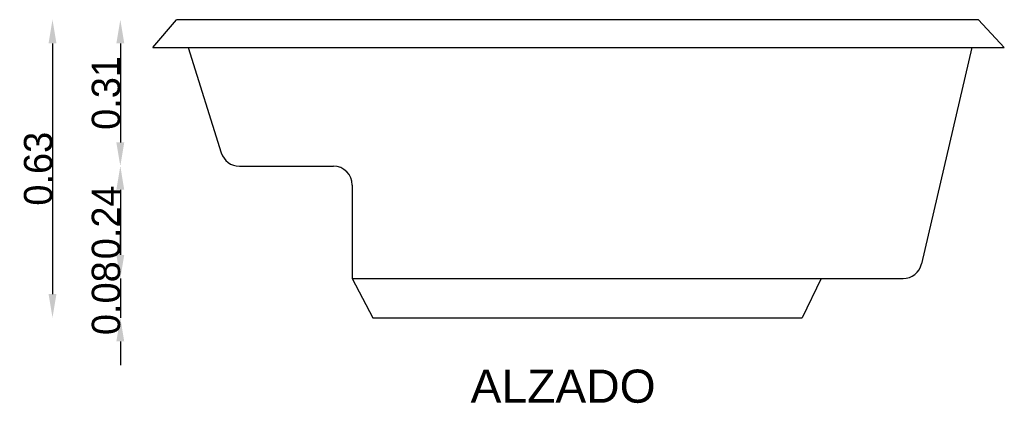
# Model space of a CAD drawing. Extents: x 86.16 to 88.24, y 134 to 134.81.
import ezdxf

# ---------------------------------------------------------------- set-up
doc = ezdxf.new("R2010")
doc.units = 0
doc.header["$MEASUREMENT"] = 0
doc.layers.get('0').update_dxf_attribs({"linetype": 'CONTINUOUS'})
doc.layers.get('DEFPOINTS').update_dxf_attribs({"linetype": 'CONTINUOUS'})
doc.layers.add('COTAS', color=1, linetype='CONTINUOUS')
doc.layers.add('TEXTO', color=5, linetype='CONTINUOUS')
doc.styles.add('REXTO1', font='ARIAL.TTF')
doc.dimstyles.get("Standard").update_dxf_attribs({"dimtxt": 0.18, "dimasz": 0.18, "dimexe": 0.18, "dimexo": 0.0625, "dimgap": 0.09, "dimtad": 0, "dimtih": 1, "dimtoh": 1, "dimdec": 4, "dimzin": 0, "dimdsep": 46, "dimtxsty": 'Standard', "dimcen": 0.09, "dimadec": 0, "dimazin": 0, "dimtfac": 1, "dimtdec": 4, "dimtofl": 0, "dimtmove": 0, "dimatfit": 3, "dimfxl": 0, "dimtolj": 1, "dimtzin": 0, "dimarcsym": 0})

# ---------------------------------------------------------------- blocks, each defined once
blk = doc.blocks.new('*D0')
at = {"color": 0, "linetype": 'ByBlock'}
blk.add_line((86.3687, 134.7578), (86.3687, 134.5483), dxfattribs=at)
for points in [[(86.3603, 134.7578), (86.377, 134.7578), (86.3687, 134.8078)], [(86.3603, 134.5483), (86.377, 134.5483), (86.3687, 134.4983)]]:
    blk.add_solid(points, dxfattribs=at)
at = {"layer": 'DEFPOINTS', "color": 0, "linetype": 'ByBlock'}
for p in [(86.4876, 134.8078), (86.3687, 134.4983), (86.6203, 134.4983)]:
    blk.add_point(p, dxfattribs=at)
at = {"color": 0, "linetype": 'ByBlock', "insert": (86.3387, 134.653), "char_height": 0.06, "attachment_point": 5, "rotation": 90}
blk.add_mtext('\\A1;0.31', dxfattribs=at)
blk = doc.blocks.new('*D1')
at = {"color": 0, "linetype": 'ByBlock'}
blk.add_line((86.3687, 134.4483), (86.3687, 134.3108), dxfattribs=at)
for points in [[(86.3603, 134.4483), (86.377, 134.4483), (86.3687, 134.4983)], [(86.3603, 134.3108), (86.377, 134.3108), (86.3687, 134.2608)]]:
    blk.add_solid(points, dxfattribs=at)
at = {"layer": 'DEFPOINTS', "color": 0, "linetype": 'ByBlock'}
for p in [(86.6203, 134.4983), (86.3687, 134.2608), (86.859, 134.2608)]:
    blk.add_point(p, dxfattribs=at)
at = {"color": 0, "linetype": 'ByBlock', "insert": (86.3387, 134.3795), "char_height": 0.06, "attachment_point": 5, "rotation": 90}
blk.add_mtext('\\A1;0.24', dxfattribs=at)
blk = doc.blocks.new('*D2')
at = {"color": 0, "linetype": 'ByBlock'}
for p, q in [((86.3687, 134.3108), (86.3687, 134.3608)), ((86.3687, 134.2608), (86.3687, 134.1778)), ((86.3687, 134.1278), (86.3687, 134.0778))]:
    blk.add_line(p, q, dxfattribs=at)
for points in [[(86.3603, 134.3108), (86.377, 134.3108), (86.3687, 134.2608)], [(86.3603, 134.1278), (86.377, 134.1278), (86.3687, 134.1778)]]:
    blk.add_solid(points, dxfattribs=at)
at = {"layer": 'DEFPOINTS', "color": 0, "linetype": 'ByBlock'}
for p in [(86.859, 134.2608), (86.3687, 134.1778), (86.9026, 134.1778)]:
    blk.add_point(p, dxfattribs=at)
at = {"color": 0, "linetype": 'ByBlock', "insert": (86.3387, 134.2193), "char_height": 0.06, "attachment_point": 5, "rotation": 90}
blk.add_mtext('\\A1;0.08', dxfattribs=at)
blk = doc.blocks.new('*D3')
at = {"color": 0, "linetype": 'ByBlock'}
blk.add_line((86.2253, 134.7578), (86.2253, 134.2278), dxfattribs=at)
for points in [[(86.217, 134.7578), (86.2336, 134.7578), (86.2253, 134.8078)], [(86.217, 134.2278), (86.2336, 134.2278), (86.2253, 134.1778)]]:
    blk.add_solid(points, dxfattribs=at)
at = {"layer": 'DEFPOINTS', "color": 0, "linetype": 'ByBlock'}
for p in [(86.4876, 134.8078), (86.2253, 134.1778), (86.9026, 134.1778)]:
    blk.add_point(p, dxfattribs=at)
at = {"color": 0, "linetype": 'ByBlock', "insert": (86.1953, 134.4928), "char_height": 0.06, "attachment_point": 5, "rotation": 90}
blk.add_mtext('\\A1;0.63', dxfattribs=at)

msp = doc.modelspace()

# ---------------------------------------------------------------- linework, layer by layer
for p, q in [((86.4374, 134.7491), (86.4876, 134.8078)), ((88.2374, 134.7491), (88.183, 134.8078)), ((86.4374, 134.7491), (88.2374, 134.7491)), ((86.512, 134.7491), (86.5822, 134.5263)), ((88.1689, 134.7491), (88.0623, 134.2917)), ((86.6203, 134.4983), (86.819, 134.4983)), ((86.859, 134.4583), (86.859, 134.2608)), ((86.859, 134.2608), (88.0234, 134.2608)), ((86.859, 134.2608), (86.9026, 134.1778)), ((87.8502, 134.2608), (87.81, 134.1778))]:
    msp.add_line(p, q)
for points in [[(88.183, 134.8078), (86.4876, 134.8078)], [(86.9026, 134.1778), (87.81, 134.1778)]]:
    msp.add_lwpolyline(points)
for centre, start, end in [((86.6203, 134.5383), 197.483, 270), ((86.819, 134.4583), 0, 90), ((88.0234, 134.3008), 270, 346.8855)]:
    msp.add_arc(centre, 0.04, start, end)

# ---------------------------------------------------------------- texts
at = {"layer": 'TEXTO', "style": 'REXTO1'}
msp.add_text('ALZADO', height=0.07, dxfattribs=at).set_placement((87.1091, 133.9983))

# ---------------------------------------------------------------- dimensions: what is measured, and where the dimension line sits
at = {"layer": 'COTAS'}
for base, p1, p2, override, picture, middle in [((86.2253, 134.1778), (86.4876, 134.8078), (86.9026, 134.1778), {"dimtxt": 0.06, "dimasz": 0.05, "dimexe": 1.25, "dimexo": 0.625, "dimgap": 0, "dimtad": 1, "dimtih": 0, "dimtoh": 0, "dimdec": 2, "dimzin": 8, "dimcen": 2.5, "dimse1": 1, "dimse2": 1, "dimtdec": 2, "dimtix": 1, "dimtofl": 1}, '*D3', (86.1953, 134.4928)), ((86.3687, 134.4983), (86.4876, 134.8078), (86.6203, 134.4983), {"dimtxt": 0.06, "dimasz": 0.05, "dimexe": 1.25, "dimexo": 0.625, "dimgap": 0, "dimtad": 1, "dimtih": 0, "dimtoh": 0, "dimdec": 2, "dimzin": 8, "dimcen": 2.5, "dimse1": 1, "dimse2": 1, "dimtdec": 2, "dimtix": 1, "dimtofl": 1}, '*D0', (86.3387, 134.653)), ((86.3687, 134.2608), (86.6203, 134.4983), (86.859, 134.2608), {"dimtxt": 0.06, "dimasz": 0.05, "dimexe": 1.25, "dimexo": 0.625, "dimgap": 0, "dimtad": 1, "dimtih": 0, "dimtoh": 0, "dimdec": 2, "dimzin": 8, "dimcen": 2.5, "dimse1": 1, "dimse2": 1, "dimtdec": 2, "dimtix": 1, "dimtofl": 1, "dimtmove": 1}, '*D1', (86.3387, 134.3795)), ((86.3687, 134.1778), (86.859, 134.2608), (86.9026, 134.1778), {"dimtxt": 0.06, "dimasz": 0.05, "dimexe": 1.25, "dimexo": 0.625, "dimgap": 0, "dimtad": 1, "dimtih": 0, "dimtoh": 0, "dimdec": 2, "dimzin": 8, "dimcen": 2.5, "dimse1": 1, "dimse2": 1, "dimtdec": 2, "dimtix": 1, "dimtofl": 1, "dimtmove": 1}, '*D2', (86.3387, 134.2193))]:
    dim = msp.add_linear_dim(base=base, p1=p1, p2=p2, angle=90, dimstyle='Standard', override=override, dxfattribs=at)
    dim.commit()
    dim.dimension.update_dxf_attribs({"geometry": picture, "text_midpoint": middle})

doc.saveas('drawing.dxf')
